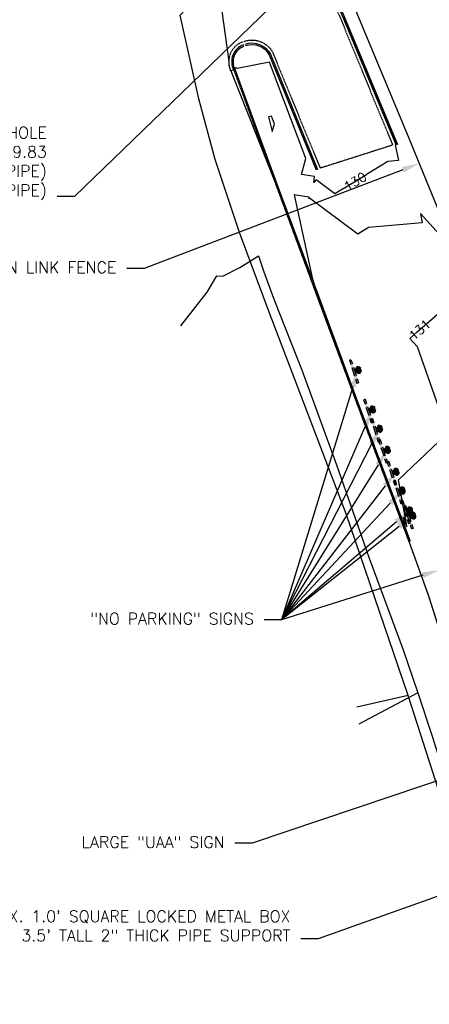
# Model space of a CAD drawing. Header units: feet. Extents: x 351431 to 355879, y 310968 to 329728.
# Tile 238 of 254: x 352088 to 352266, y 328207 to 328634. Entities that reach past the tile are written whole.
import ezdxf

# ---------------------------------------------------------------- set-up
doc = ezdxf.new("R2010")
doc.units = ezdxf.units.FT
doc.header["$MEASUREMENT"] = 0
doc.linetypes.add('D25', pattern=[0.375, 0.25, -0.125])
for name, color, linetype in [('ELIF', 153, 'LINKFENCE'), ('ELTCH-EG1', 253, 'Continuous'), ('ELTCN-EG1', 251, 'Continuous'), ('ELTNB-EG1', 55, 'Continuous'), ('ELUEU', 153, 'UE'), ('ELUG', 153, 'EGASRT'), ('ELYCB-BACK', 5, 'Continuous'), ('ELYCB-FL', 2, 'Continuous'), ('ELYSP', 1, 'D25'), ('ESFS', 153, 'Continuous'), ('ESMask', 155, 'Continuous'), ('ETFS', 6, 'Continuous'), ('ETIF', 4, 'Continuous'), ('ETIS', 2, 'Continuous'), ('ETTC', 252, 'Continuous'), ('ETUD', 4, 'Continuous'), ('ETUE', 2, 'Continuous')]:
    doc.layers.add(name, color=color, linetype=linetype)
doc.styles.add('ANNO-TOPO', font='simplex.shx')
doc.styles.add('L80', font='simplex', dxfattribs={"height": 4})
doc.styles.add('ROMANSM', font='romansm.shx')
doc.linetypes.add('EGASRT', pattern='A,0.15,-0.07,0.15,-0.04,["G",ROMANSM,S=0.08,R=0,X=-0.005,Y=-0.04],-0.12,0.15,-0.07,0.15,-0.04,[")",ROMANSM,S=0.08,R=0,X=-0.09,Y=-0.04],-0.075', length=1.015)
doc.linetypes.add('LINKFENCE', pattern='A,0.25,-0.08,0.25,-0.08,["X",ROMANSM,S=0.08,R=0,X=-0.004,Y=-0.04],-0.12', length=0.78)
doc.linetypes.add('UE', pattern='A,0.25,-0.07,0.07,-0.07,0.07,-0.07,0.07,-0.07,0.25,-0.06,["UE",ROMANSM,S=0.08,R=0,X=-0.02,Y=-0.04],-0.175', length=1.225)

# ---------------------------------------------------------------- blocks, each defined once
blk = doc.blocks.new('ESIPUBSIGN')
at = {"layer": 'ESMask'}
h = blk.add_hatch(color=256, dxfattribs=at)
edge = h.paths.add_edge_path()
edge.add_arc((0, 0), 0.03, 90, 450)
for p, q in [((-0.03, 0.1047), (-0.0447, 0.1047)), ((-0.0447, 0.1047), (-0.0447, 0.066)), ((-0.03, 0.1047), (-0.03, 0.066)), ((-0.0447, 0.0381), (-0.0447, -0.0393)), ((-0.03, 0.0381), (-0.03, -0.0393)), ((-0.0447, -0.0672), (-0.0447, -0.1059)), ((-0.03, -0.0672), (-0.03, -0.1059)), ((-0.03, -0.1059), (-0.0447, -0.1059))]:
    blk.add_line(p, q)
for start, end in [(144.23142, 216.35632), (17.97024, 107.04945), (253.53828, 340.78828)]:
    blk.add_arc((0, 0), 0.03, start, end)
blk.add_solid([(-0.0447, -0.1059), (-0.03, -0.1059), (-0.0447, 0.1047), (-0.03, 0.1047)], dxfattribs=at)

msp = doc.modelspace()

# ---------------------------------------------------------------- linework, layer by layer
at = {"layer": 'ELIF', "flags": 128}
msp.add_lwpolyline([(351665.81, 329546.35), (351668.67, 329546.32), (351712.54, 329546.56), (351722.05, 329546.27), (351725.7, 329546.14), (351727.05, 329527.6), (351726.98, 329491.13), (351727.87, 329438.62), (351761.81, 329438.02), (351814.65, 329437.62), (351835.33, 329436.32), (351862.69, 329386.6), (351889.26, 329335.82), (351906.4, 329302.42), (351911.4, 329277.72), (351919.48, 329244.63), (352047.76, 329007.58), (352098.92, 328915.68), (352132.27, 328852.09), (352140.87, 328836.47), (352167.62, 328783.87), (352188.73, 328738.56), (352211.91, 328685.43), (352233.94, 328636.87), (352256.62, 328582.42), (352273.72, 328540.75), (352299.09, 328469.91), (352318.55, 328413.67), (352330.88, 328375.47), (352342.65, 328334.94), (352357.71, 328280.05), (352368.83, 328237.62), (352379.7, 328199.8), (352386.09, 328164.27), (352394.28, 328131.6), (352410.52, 328091.57), (352420.61, 328052.51), (352438.52, 327998.33), (352447.97, 327930.27), (352457.3, 327883.52), (352464.85, 327832.95), (352474.76, 327769.44), (352480.47, 327723.6), (352472.87, 327669.08), (352462.58, 327607.63), (352454.35, 327565.56), (352450.14, 327542.51), (352440.18, 327491.23), (352434.19, 327452.8), (352425.1, 327392.33), (352415.15, 327340.16), (352400.93, 327284.96), (352388.51, 327217.63), (352380.26, 327170.72), (352376.42, 327149.51), (352369.64, 327110.29), (352361.86, 327072.16), (352335.86, 327055.2), (352288.6, 327027.01)], dxfattribs=at)
at = {"layer": 'ELTCN-EG1', "elevation": 131, "flags": 128}
for points in [[(352197.12, 328591.96), (352195.86, 328591.72), (352197.53, 328585.35), (352198.42, 328588.51), (352197.12, 328591.96)], [(352236.49, 328461.06), (352244.92, 328439.56), (352255.01, 328413.52), (352254.67, 328416.56), (352254.4, 328418), (352255.69, 328413.8), (352255.88, 328414.22), (352252.22, 328434.14), (352269.82, 328450.94)]]:
    msp.add_lwpolyline(points, dxfattribs=at)
at = {"layer": 'ELUEU', "flags": 128}
for points in [[(351795.32, 327022.07), (351867.16, 327024.46), (351987.61, 327020.64), (352009.23, 327022.09), (352027.02, 327021.45), (352072.51, 327021.72), (352112.96, 327021.67), (352171.37, 327021.98), (352194.7, 327022.27), (352226, 327021.34), (352263.63, 327023.46), (352288.7, 327021.31), (352310.43, 327020.32), (352316.83, 327021.55), (352319.09, 327027), (352321.11, 327031.09), (352320.2, 327053.35), (352324.61, 327077.01), (352326.43, 327094.24), (352332.57, 327130.17), (352342.35, 327180.51), (352354.03, 327243.09), (352365.01, 327305.98), (352371.85, 327329.21), (352379.8, 327396.11), (352386.56, 327422.65), (352392.34, 327448.04), (352398.82, 327488.26), (352406.66, 327540.78), (352413.19, 327591.71), (352412.11, 327620.95), (352413.42, 327641.59), (352420.42, 327686.63), (352419.11, 327716.41), (352412.41, 327756.22), (352394.55, 327796.91), (352385.14, 327832.33), (352378.66, 327862.63), (352372.08, 327913.36), (352350.93, 328009.31), (352346.12, 328033.4), (352341.34, 328044.38), (352333.77, 328073.1), (352323.72, 328109.84), (352310.62, 328150.42), (352290.45, 328226.12), (352276.08, 328279.51), (352256.38, 328340.6), (352229.56, 328419.45), (352196.14, 328506.91), (352183.27, 328541.54), (352172.84, 328573.17), (352165.64, 328599.45), (352157.65, 328635.82), (352162.1, 328640.5), (352174.39, 328642.65), (352181.23, 328644.59), (352185.46, 328648.11), (352184.31, 328656.28), (352177.45, 328671.96), (352151.14, 328730.41), (352123.1, 328790.2), (352072.64, 328884.3), (352039.38, 328944.35), (352029.05, 328964.98), (351966.88, 329077.3), (351959.07, 329089.05), (351952.03, 329090.13), (351955.53, 329092.97), (351934.21, 329133.41), (351917.62, 329165.5), (351909.17, 329179.8), (351901.09, 329189.64), (351893.8, 329195.4), (351885.09, 329200.16), (351873.54, 329204.46), (351855.83, 329206.05)], [(352256.38, 328340.6), (352234.18, 328335.6)]]:
    msp.add_lwpolyline(points, dxfattribs=at)
at = {"layer": 'ELUG', "flags": 128}
for points in [[(352157.92, 328500.95), (352169.26, 328515.59), (352173.52, 328522.73), (352176.11, 328522.51), (352183.43, 328526.29), (352191.54, 328531.39)], [(352191.54, 328531.39), (352193.85, 328524.47), (352198.45, 328511.79), (352210.48, 328481.43), (352225.37, 328440.68), (352239.56, 328400.18), (352254.28, 328360.46), (352260.63, 328341.75), (352266.81, 328322.95), (352280.03, 328280.94), (352291.63, 328238.98), (352301.47, 328202.15), (352312.3, 328164.08), (352323.07, 328125.31), (352334.28, 328087.84), (352339.52, 328057.96), (352328.78, 328055.03), (352298.88, 328054.72)], [(352260.63, 328341.75), (352235.01, 328328.19)]]:
    msp.add_lwpolyline(points, dxfattribs=at)
at = {"layer": 'ELYCB-BACK', "flags": 128}
for points in [[(351849.34, 329231.82), (351905.88, 329232.22, -0.234577), (351922.36, 329221.53), (351944.18, 329182.28), (351965.43, 329143.2), (351982.78, 329111.56), (351994.22, 329090.65), (352012.27, 329057.79), (352031.23, 329023.18), (352057.31, 328976.1), (352079.48, 328936.06), (352102.94, 328893.82), (352134.9, 328834.03), (352162.25, 328780.38), (352183.86, 328735.85), (352204.56, 328690.74), (352218.15, 328659.83), (352228.71, 328635.15), (352251.8, 328579.73)], [(352185.27, 328622.24, 0.450935), (352181.27, 328612.27), (352199.19, 328563.31), (352217.73, 328513.55), (352234.75, 328467.28), (352257.26, 328407.55)], [(352185.88, 328622.57, -0.367683), (352196.16, 328618.62), (352216.6, 328568.71)]]:
    msp.add_lwpolyline(points, format="xyb", dxfattribs=at)
at = {"layer": 'ELYCB-FL', "flags": 128}
for points in [[(351849.33, 329231.16), (351905.87, 329231.49, -0.251201), (351921.71, 329221.22), (351943.55, 329181.87), (351964.73, 329142.62), (351982.25, 329111.14), (351993.41, 329090.77), (352011.69, 329057.55), (352030.82, 329022.76), (352056.7, 328975.74), (352079.11, 328935.31), (352102.14, 328893.61), (352134.31, 328833.68), (352161.62, 328780.12), (352183.35, 328735.61), (352204.02, 328690.43), (352217.59, 328659.66), (352228.11, 328634.94), (352251.07, 328579.71)], [(352185.04, 328622.91, 0.45404), (352180.82, 328612.05)], [(352185.71, 328623.17, -0.373916), (352196.77, 328618.81), (352217.11, 328568.85)]]:
    msp.add_lwpolyline(points, format="xyb", dxfattribs=at)
at = {"layer": 'ELYSP', "flags": 128}
for points in [[(351849.31, 329229.84), (351905.7, 329230.08, -0.245618), (351920.64, 329220.63), (351942.32, 329181.39), (351963.55, 329142.59), (351981.18, 329110.22), (351992.34, 329090.3), (352010.47, 329056.99), (352029.83, 329021.78), (352055.64, 328974.88), (352077.93, 328934.76), (352101.17, 328893), (352133.27, 328832.84), (352160.62, 328779.57), (352182.05, 328734.9), (352202.76, 328689.89), (352216.28, 328658.97), (352226.99, 328634.58), (352249.67, 328579.4), (352218.28, 328569.39)], [(352184.66, 328624.14, 0.437342), (352179.5, 328611.64), (352180.82, 328612.05), (352198.71, 328563.19), (352217.1, 328513.27), (352234.24, 328467.05), (352256.78, 328407.21), (352265.04, 328384.33), (352279.18, 328339.88), (352285.79, 328317.22), (352289.53, 328302), (352291.62, 328294.02), (352294.74, 328282.91), (352302.83, 328253.41), (352307.29, 328237.66), (352315.67, 328207.38), (352321.29, 328186.93), (352331.16, 328151.6), (352340.82, 328116.87), (352352.85, 328073.33), (352361.58, 328042.53), (352369.97, 328015.9), (352381.67, 327966.59), (352389.97, 327913.88), (352402.75, 327842), (352386.95, 327840.96)], [(352185.23, 328624.34, -0.370232), (352197.64, 328619.74), (352218.28, 328569.39)]]:
    msp.add_lwpolyline(points, format="xyb", dxfattribs=at)
at = {"layer": 'ETFS', "linetype": 'ByBlock', "lineweight": -2}
msp.add_line((352201.54, 328373.49), (352194.04, 328373.49), dxfattribs=at)
for points in [[(352232.47, 328474.61), (352201.54, 328373.49)], [(352237.87, 328457.74), (352201.54, 328373.49)], [(352240.51, 328449.63), (352201.54, 328373.49)], [(352243.34, 328440.76), (352201.54, 328373.49)], [(352246.46, 328431.65), (352201.54, 328373.49)], [(352248.66, 328424.06), (352201.54, 328373.49)], [(352251.34, 328416), (352201.54, 328373.49)], [(352252.46, 328413.96), (352201.54, 328373.49)], [(352262.77, 328392.84), (352201.54, 328373.49)]]:
    msp.add_lwpolyline(points, dxfattribs=at)
at = {"layer": 'ETFS'}
for points in [[(352231.27, 328474.97), (352234.66, 328481.78), (352233.67, 328474.24)], [(352236.72, 328458.23), (352240.84, 328464.63), (352239.02, 328457.24)], [(352239.4, 328450.2), (352243.93, 328456.3), (352241.63, 328449.06)], [(352242.28, 328441.42), (352247.3, 328447.13), (352244.4, 328440.1)], [(352245.47, 328432.42), (352251.05, 328437.59), (352247.45, 328430.89)], [(352247.74, 328424.91), (352253.77, 328429.54), (352249.57, 328423.21)], [(352250.53, 328416.95), (352257.05, 328420.86), (352252.16, 328415.04)], [(352251.69, 328414.93), (352258.34, 328418.62), (352253.24, 328412.98)], [(352262.39, 328394.03), (352269.92, 328395.1), (352263.14, 328391.64)]]:
    msp.add_solid(points, dxfattribs=at)
at = {"layer": 'ETIF', "linetype": 'ByBlock', "lineweight": -2}
msp.add_line((352141.96, 328525.92), (352134.46, 328525.92), dxfattribs=at)
at = {"layer": 'ETIF'}
msp.add_solid([(352253.69, 328569.89), (352261.14, 328571.4), (352254.58, 328567.56)], dxfattribs=at)
at = {"layer": 'ETIS', "linetype": 'ByBlock', "lineweight": -2}
msp.add_line((352188.87, 328276.6), (352181.37, 328276.6), dxfattribs=at)
msp.add_lwpolyline([(352277.62, 328306.57), (352188.87, 328276.6)], dxfattribs=at)
at = {"layer": 'ETUD', "linetype": 'ByBlock', "lineweight": -2}
msp.add_line((352111.86, 328557.06), (352104.36, 328557.06), dxfattribs=at)
msp.add_lwpolyline([(352200.73, 328643.34), (352111.86, 328557.06)], dxfattribs=at)
at = {"layer": 'ETUE', "linetype": 'ByBlock', "lineweight": -2}
msp.add_line((352217.4, 328235.14), (352209.9, 328235.14), dxfattribs=at)
msp.add_lwpolyline([(352379.07, 328292.6), (352217.4, 328235.14)], dxfattribs=at)

# ---------------------------------------------------------------- block references
at = {"layer": 'ESFS', "rotation": 18}
for p, xscale, yscale, zscale in [((352234.66, 328481.78), 49.99999999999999, 49.99999999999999, 49.99999999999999), ((352240.84, 328464.63), 49.99999999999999, 49.99999999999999, 49.99999999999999), ((352243.93, 328456.3), 49.99999999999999, 49.99999999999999, 49.99999999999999), ((352247.3, 328447.13), 49.99999999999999, 49.99999999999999, 49.99999999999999), ((352251.05, 328437.59), 49.99999999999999, 49.99999999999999, 49.99999999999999), ((352253.77, 328429.54), 49.99999999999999, 49.99999999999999, 49.99999999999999), ((352257.05, 328420.86), 49.99999999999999, 49.99999999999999, 49.99999999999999), ((352258.34, 328418.62), 49.99999999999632, 49.99999999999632, 49.99999999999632)]:
    msp.add_blockref('ESIPUBSIGN', p, dxfattribs=dict(at, xscale=xscale, yscale=yscale, zscale=zscale))

# ---------------------------------------------------------------- texts
at = {"layer": 'ETFS', "insert": (352189.54, 328376.45), "char_height": 5, "attachment_point": 3, "style": 'ANNO-TOPO'}
msp.add_mtext('"NO PARKING" SIGNS', dxfattribs=at)
at = {"layer": 'ETIF', "insert": (352129.96, 328528.87), "char_height": 5, "attachment_point": 3, "style": 'ANNO-TOPO'}
msp.add_mtext("6' CHAIN LINK FENCE", dxfattribs=at)
at = {"layer": 'ETIS', "insert": (352176.87, 328279.55), "char_height": 5, "attachment_point": 3, "style": 'ANNO-TOPO'}
msp.add_mtext('LARGE "UAA" SIGN', dxfattribs=at)
at = {"layer": 'ETUD', "insert": (352099.86, 328587.3), "char_height": 5, "attachment_point": 3, "style": 'ANNO-TOPO'}
msp.add_mtext('STORM DRAIN MANHOLE\\PRIM=129.83\\PNW INV=120.89 (18" PIPE)\\PSW INV=120.57 (12" PIPE)', dxfattribs=at)
at = {"layer": 'ETUE', "insert": (352205.4, 328247.38), "char_height": 5, "attachment_point": 3, "style": 'ANNO-TOPO'}
msp.add_mtext('APPROX. 1.0\' SQUARE LOCKED METAL BOX \\PWITH 3.5\' TALL 2" THICK PIPE SUPPORT', dxfattribs=at)

# ---------------------------------------------------------------- next in the draw order: texts
at = {"layer": 'ETTC', "char_height": 4, "attachment_point": 5, "style": 'L80', "bg_fill": 3, "box_fill_scale": 1.2, "bg_fill_color": 256}
for s, insert, rotation, bg_fill_transparency in [('{130}', (352233.44, 328563.59, 130), 31.4372, 7018789), ('{131}', (352261.41, 328499.31, 131), 41.0601, 7018954)]:
    msp.add_mtext(s, dxfattribs=dict(at, insert=insert, rotation=rotation, bg_fill_transparency=bg_fill_transparency))

# ---------------------------------------------------------------- next in the draw order: linework, layer by layer
at = {"layer": 'ELTCH-EG1', "elevation": 130, "flags": 128}
msp.add_lwpolyline([(352228.42, 328635.05), (352238.87, 328609.95), (352251.5, 328579.72), (352250.83, 328579.58), (352252.24, 328572.67), (352247.59, 328572.25), (352224.62, 328558.2), (352216.5, 328564.32), (352215.51, 328563.23), (352215.84, 328565.74), (352210.14, 328566.71), (352212.09, 328573.62), (352196.27, 328615.35), (352182.26, 328612.69), (352182.23, 328612.71), (352182.2, 328612.72), (352182.17, 328612.74), (352182.14, 328612.75), (352182.11, 328612.76), (352182.07, 328612.77), (352182.04, 328612.78), (352182.01, 328612.79), (352181.98, 328612.79), (352181.95, 328612.8), (352181.93, 328612.8), (352181.9, 328612.8), (352181.87, 328612.81), (352181.84, 328612.81), (352181.81, 328612.81), (352181.79, 328612.81), (352181.76, 328612.81), (352181.74, 328612.81), (352181.71, 328612.81), (352181.69, 328612.8), (352181.47, 328612.77), (352181.46, 328612.78), (352180.94, 328613.1), (352180.93, 328613.1), (352180.92, 328613.1), (352180.93, 328613.04), (352180.93, 328613.04), (352181.08, 328612.65), (352181.09, 328612.64), (352181.26, 328612.27), (352196.16, 328570.17), (352196.13, 328569.7)], dxfattribs=at)
at = {"layer": 'ELTCN-EG1', "elevation": 131, "flags": 128}
for points in [[(352271.3, 328539.12), (352261.68, 328549.8), (352262.51, 328545.74), (352239.27, 328543.63), (352234.53, 328540.73), (352213.71, 328556.39), (352213.47, 328556.12), (352213.55, 328556.75), (352206.96, 328557.86), (352214.88, 328521.21), (352217.6, 328513.49), (352231.08, 328475.56)], [(352269.66, 328465.53), (352260.48, 328491.91), (352257.07, 328495.44), (352260.3, 328498.34), (352288.6, 328523)]]:
    msp.add_lwpolyline(points, dxfattribs=at)
at = {"layer": 'ELTNB-EG1'}
msp.add_polyline3d([(352174.09, 328649.04, 129.35), (352178.65, 328615.68, 129.4), (352178.66, 328615.16, 129.4), (352178.69, 328614.64, 129.4), (352178.76, 328614.12, 129.41), (352178.85, 328613.61, 129.41), (352178.97, 328613.11, 129.41), (352179.12, 328612.61, 129.41), (352179.08, 328612.51, 129.41), (352179.29, 328612.09, 129.42), (352179.41, 328611.82, 129.42), (352179.5, 328611.64, 129.42), (352198.71, 328563.19, 130.09), (352217.1, 328513.27, 130.69), (352234.24, 328467.05, 131.07), (352256.78, 328407.21, 130.37), (352265.04, 328384.33, 130.08), (352279.18, 328339.88, 129.67)], dxfattribs=at)
at = {"layer": 'ETIF', "linetype": 'ByBlock', "lineweight": -2}
msp.add_lwpolyline([(352254.13, 328568.73), (352141.96, 328525.92)], dxfattribs=at)

doc.saveas('drawing.dxf')
